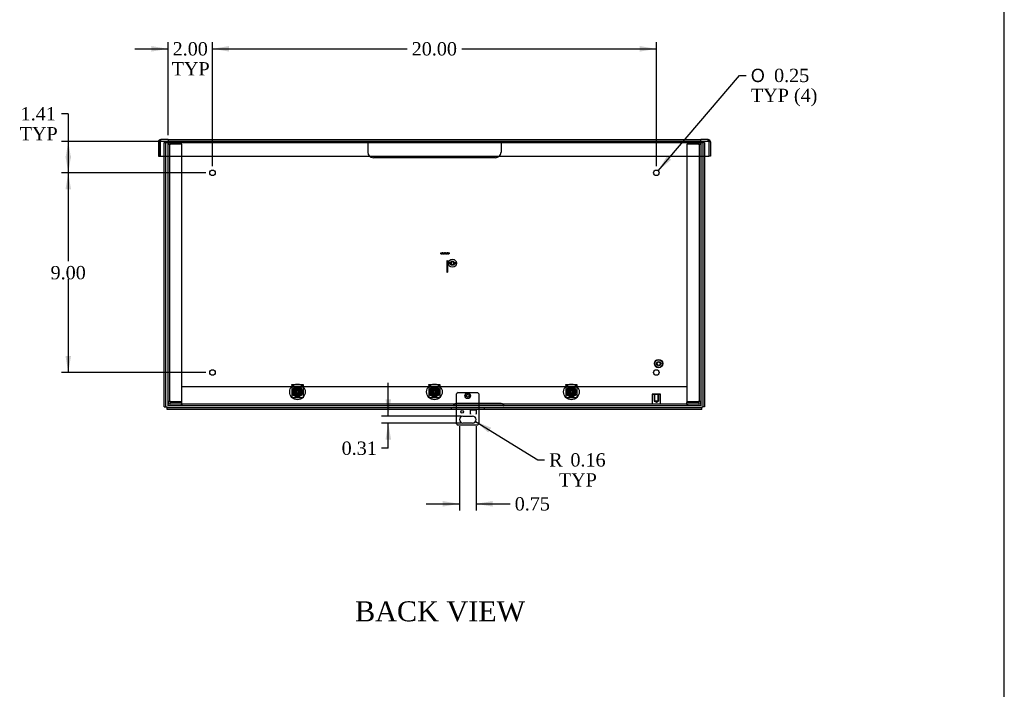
# Model space of a CAD drawing. Header units: inches. Extents: x 1 to 150, y -1 to 99.
# Tile 7 of 8: x 105 to 150, y 29 to 60. Entities that reach past the tile are written whole.
import ezdxf
from ezdxf.enums import TextEntityAlignment as Align
from ezdxf.lldxf.tags import DXFTag

# ---------------------------------------------------------------- set-up
doc = ezdxf.new("R2010")
doc.units = ezdxf.units.IN
doc.header["$MEASUREMENT"] = 0
for name, color, linetype in [('COM55240', 7, 'Continuous'), ('COM70472-30', 7, 'Continuous'), ('COM70473-30', 7, 'Continuous'), ('COM70474-5', 7, 'Continuous'), ('COM70475', 7, 'Continuous'), ('Default', 7, 'Continuous'), ('GRDKITSTARWASHER', 7, 'Continuous'), ('NTS16522', 7, 'Continuous'), ('RNG17670', 7, 'Continuous'), ('RVT19019', 7, 'Continuous'), ('SCS18970', 7, 'Continuous'), ('SCS19475', 7, 'Continuous'), ('STD26152', 7, 'Continuous'), ('WAF250205', 7, 'Continuous')]:
    doc.layers.add(name, color=color, linetype=linetype)
doc.styles.add('SEACAD_Solid_Edge_ANSI1_Symbols', font='txt')
doc.styles.add('SEACAD_Times_New_Roman', font='times.ttf')
tags = doc.linetypes.add('HIDDEN2', pattern=[0.1875, 0.125, -0.0625]).pattern_tags.tags
tags[6:7] = [DXFTag(74, 4), DXFTag(75, 0), DXFTag(340, '0'), DXFTag(46, 0.0), DXFTag(50, 0.0), DXFTag(44, 0.0), DXFTag(45, 0.0)]
tags[4:5] = [DXFTag(74, 4), DXFTag(75, 0), DXFTag(340, '0'), DXFTag(46, 0.0), DXFTag(50, 0.0), DXFTag(44, 0.0), DXFTag(45, 0.0)]
doc.dimstyles.new('HAMMOND_(STH_-_120x80)', dxfattribs={"dimtxt": 0.6, "dimasz": 0.75, "dimexe": 0.3, "dimexo": 0.3, "dimgap": 0.15, "dimtad": 0, "dimtih": 1, "dimtoh": 1, "dimzin": 0, "dimdsep": 46, "dimtxsty": 'SEACAD_Times_New_Roman', "dimblk1": '_SE_FILLED', "dimblk2": '_SE_FILLED', "dimsah": 1, "dimcen": 0.3, "dimadec": 0, "dimazin": 0, "dimtfac": 0.8, "dimtofl": 0, "dimtmove": 1, "dimatfit": 3, "dimfxl": 1, "dimtolj": 1, "dimtzin": 0, "dimarcsym": 0})

# ---------------------------------------------------------------- blocks, each defined once
blk = doc.blocks.new('SE7')
at = {"layer": 'COM55240', "color": 7, "linetype": 'HIDDEN2'}
for p, q in [((124.986, 42.22), (124.986, 42.756)), ((125.048, 42.818), (125.923, 42.818)), ((125.986, 42.756), (125.986, 42.22)), ((124.986, 42.048), (124.986, 42.12)), ((125.611, 42.068), (125.861, 42.068)), ((125.611, 42.048), (125.611, 42.068)), ((125.611, 42.067), (125.861, 42.067)), ((125.611, 42.067), (125.611, 42.048)), ((125.861, 42.068), (125.861, 42.048)), ((125.861, 42.067), (125.861, 42.048)), ((125.986, 42.12), (125.986, 42.048))]:
    blk.add_line(p, q, dxfattribs=at)
at = {"layer": 'COM55240', "color": 7, "linetype": 'Continuous'}
for p, q in [((124.986, 42.12), (124.986, 42.22)), ((125.986, 42.22), (125.986, 42.12)), ((124.986, 41.412), (124.986, 42.048)), ((125.267, 41.756), (125.705, 41.756)), ((125.611, 41.849), (125.611, 42.048)), ((125.611, 42.048), (125.611, 42.043)), ((125.611, 41.862), (125.611, 42.043)), ((125.611, 42.043), (125.861, 42.043)), ((125.611, 41.862), (125.611, 41.849)), ((125.611, 41.849), (125.611, 41.849)), ((125.861, 42.048), (125.861, 41.849)), ((125.861, 42.048), (125.861, 42.043)), ((125.861, 42.043), (125.861, 41.862)), ((125.861, 41.849), (125.861, 41.862)), ((125.861, 41.849), (125.861, 41.849)), ((125.986, 42.048), (125.986, 41.412)), ((125.923, 41.349), (125.048, 41.349)), ((125.705, 41.443), (125.267, 41.443))]:
    blk.add_line(p, q, dxfattribs=at)
at = {"layer": 'COM55240', "color": 7, "linetype": 'HIDDEN2'}
blk.add_circle((125.486, 42.67), 0.0685, dxfattribs=at)
at = {"layer": 'COM55240', "color": 7, "linetype": 'Continuous'}
blk.add_circle((125.236, 41.949), 0.0625, dxfattribs=at)
at = {"layer": 'COM55240', "color": 7, "linetype": 'HIDDEN2'}
for centre, start, end in [((125.1, 42.704), 114.2952, 155.7048), ((125.872, 42.704), 24.2952, 65.7048)]:
    blk.add_arc(centre, 0.125, start, end, dxfattribs=at)
at = {"layer": 'COM55240', "color": 7, "linetype": 'Continuous'}
for centre, radius, start, end in [((125.267, 41.599), 0.156, 90, 270), ((125.705, 41.599), 0.156, 270, 90), ((125.1, 41.463), 0.125, 204.2952, 245.7048), ((125.872, 41.463), 0.125, 294.2952, 335.7048)]:
    blk.add_arc(centre, radius, start, end, dxfattribs=at)
at = {"layer": 'COM70472-30', "color": 7, "linetype": 'HIDDEN2'}
for p, q in [((111.656, 54.148), (111.656, 54.22)), ((111.986, 54.148), (135.986, 54.148)), ((136.315, 54.148), (136.315, 54.22)), ((111.548, 54.112), (111.62, 54.112)), ((136.423, 54.112), (136.351, 54.112)), ((111.814, 53.47), (136.158, 53.47)), ((112.611, 43.095), (135.361, 43.095)), ((135.986, 42.292), (111.986, 42.292)), ((112.581, 42.292), (112.581, 42.22)), ((112.611, 42.364), (112.611, 42.417)), ((112.611, 42.292), (112.611, 42.22)), ((124.861, 42.292), (124.861, 42.22)), ((124.866, 42.22), (124.866, 42.292)), ((126.986, 42.328), (124.986, 42.328)), ((127.106, 42.22), (127.106, 42.292)), ((127.111, 42.22), (127.111, 42.292)), ((135.361, 42.417), (135.361, 42.364)), ((135.361, 42.292), (135.361, 42.22)), ((135.391, 42.292), (135.391, 42.22))]:
    blk.add_line(p, q, dxfattribs=at)
at = {"layer": 'COM70472-30', "color": 7, "linetype": 'Continuous'}
for p, q in [((111.986, 54.22), (111.656, 54.22)), ((111.656, 54.148), (111.986, 54.148)), ((111.986, 54.22), (135.986, 54.22)), ((111.986, 54.22), (111.986, 54.112)), ((135.986, 54.112), (135.986, 54.22)), ((136.315, 54.22), (135.986, 54.22)), ((135.986, 54.148), (136.315, 54.148)), ((111.548, 54.112), (111.548, 53.47)), ((111.62, 54.112), (111.62, 53.47)), ((111.621, 54.112), (111.621, 53.47)), ((111.986, 42.328), (111.986, 54.112)), ((135.986, 54.112), (135.986, 42.328)), ((136.351, 54.112), (136.351, 53.47)), ((136.351, 54.112), (136.351, 53.47)), ((136.423, 54.112), (136.423, 53.47)), ((111.548, 53.47), (111.62, 53.47)), ((111.621, 53.47), (111.814, 53.47)), ((136.158, 53.47), (136.351, 53.47)), ((136.423, 53.47), (136.351, 53.47)), ((111.986, 42.22), (111.986, 42.328)), ((135.986, 42.22), (111.986, 42.22)), ((135.986, 42.328), (135.986, 42.22))]:
    blk.add_line(p, q, dxfattribs=at)
for centre in [(113.986, 52.72), (133.986, 52.72), (113.986, 43.72), (133.986, 43.72)]:
    blk.add_circle(centre, 0.125, dxfattribs=at)
at = {"layer": 'COM70472-30', "color": 7, "linetype": 'HIDDEN2'}
for centre in [(117.814, 42.845), (123.986, 42.845), (130.158, 42.845)]:
    blk.add_circle(centre, 0.115, dxfattribs=at)
at = {"layer": 'COM70472-30', "color": 7, "linetype": 'Continuous'}
for centre, radius, start, end in [((111.656, 54.112), 0.108, 90, 180), ((111.656, 54.112), 0.036, 90, 180), ((136.315, 54.112), 0.108, 0, 90), ((136.315, 54.112), 0.036, 0, 90)]:
    blk.add_arc(centre, radius, start, end, dxfattribs=at)
for points in [[(111.621, 54.112), (111.622, 54.117), (111.623, 54.122), (111.624, 54.127)], [(136.348, 54.127), (136.349, 54.122), (136.35, 54.117), (136.351, 54.112)]]:
    blk.add_open_spline(points, degree=3, dxfattribs=at)
at = {"layer": 'COM70472-30', "color": 7, "linetype": 'HIDDEN2'}
for points, knots in [([(111.624, 54.127), (111.626, 54.136), (111.628, 54.145), (111.633, 54.166), (111.636, 54.178), (111.642, 54.198), (111.645, 54.206), (111.65, 54.217), (111.653, 54.22), (111.656, 54.22)], [0.0885079, 0.0885079, 0.0885079, 0.0885079, 0.25, 0.25, 0.5, 0.5, 0.75, 0.75, 1, 1, 1, 1]), ([(136.315, 54.22), (136.318, 54.22), (136.321, 54.217), (136.327, 54.206), (136.33, 54.198), (136.336, 54.178), (136.339, 54.166), (136.344, 54.145), (136.346, 54.136), (136.348, 54.127)], [0, 0, 0, 0, 0.25, 0.25, 0.5, 0.5, 0.75, 0.75, 0.9146633, 0.9146633, 0.9146633, 0.9146633]), ([(124.866, 42.22), (124.868, 42.22), (124.87, 42.222), (124.876, 42.229), (124.879, 42.235), (124.887, 42.247), (124.891, 42.254), (124.9, 42.268), (124.905, 42.276), (124.916, 42.289), (124.922, 42.296), (124.934, 42.307), (124.94, 42.312), (124.953, 42.32), (124.959, 42.323), (124.972, 42.327), (124.979, 42.328), (124.986, 42.328)], [0, 0, 0, 0, 0.125, 0.125, 0.25, 0.25, 0.375, 0.375, 0.5, 0.5, 0.625, 0.625, 0.75, 0.75, 0.875, 0.875, 1, 1, 1, 1]), ([(124.866, 42.292), (124.866, 42.292), (124.867, 42.292), (124.869, 42.293), (124.872, 42.293), (124.874, 42.295), (124.877, 42.296), (124.88, 42.297), (124.883, 42.299), (124.886, 42.301), (124.89, 42.303), (124.894, 42.305), (124.898, 42.307), (124.902, 42.309), (124.906, 42.311), (124.915, 42.315), (124.928, 42.32), (124.944, 42.324), (124.959, 42.326), (124.973, 42.328), (124.981, 42.328), (124.986, 42.328)], [0, 0, 0, 0, 0.027466, 0.055461, 0.084035, 0.11323, 0.14308, 0.173615, 0.204858, 0.236824, 0.269518, 0.302936, 0.337071, 0.37191, 0.407439, 0.443638, 0.575107, 0.712953, 0.807502, 0.903408, 1, 1, 1, 1]), ([(126.986, 42.328), (126.993, 42.328), (126.999, 42.327), (127.013, 42.323), (127.019, 42.32), (127.032, 42.312), (127.038, 42.307), (127.05, 42.296), (127.056, 42.289), (127.067, 42.276), (127.072, 42.268), (127.081, 42.254), (127.085, 42.247), (127.093, 42.235), (127.096, 42.229), (127.102, 42.222), (127.104, 42.22), (127.106, 42.22)], [0, 0, 0, 0, 0.125, 0.125, 0.25, 0.25, 0.375, 0.375, 0.5, 0.5, 0.625, 0.625, 0.75, 0.75, 0.875, 0.875, 1, 1, 1, 1]), ([(126.986, 42.328), (126.989, 42.328), (126.995, 42.328), (127.004, 42.327), (127.013, 42.326), (127.021, 42.325), (127.03, 42.323), (127.038, 42.321), (127.046, 42.319), (127.054, 42.316), (127.064, 42.312), (127.076, 42.306), (127.087, 42.3), (127.095, 42.296), (127.099, 42.294), (127.103, 42.292), (127.105, 42.292), (127.106, 42.292)], [0, 0, 0, 0, 0.064467, 0.128729, 0.192586, 0.25584, 0.318296, 0.379772, 0.440105, 0.499142, 0.556739, 0.680356, 0.795221, 0.84942, 0.9015, 0.95162, 1, 1, 1, 1])]:
    blk.add_open_spline(points, degree=3, knots=knots, dxfattribs=at)
at = {"layer": 'COM70473-30', "color": 7, "linetype": 'Continuous'}
for p, q in [((111.814, 54.088), (111.886, 54.088)), ((111.814, 42.173), (111.814, 54.088)), ((111.886, 54.088), (111.922, 54.088)), ((111.886, 42.173), (111.886, 54.088)), ((111.922, 54.088), (111.986, 54.088)), ((135.986, 54.088), (136.05, 54.088)), ((136.05, 54.088), (136.086, 54.088)), ((136.086, 54.088), (136.086, 42.173)), ((136.158, 54.088), (136.086, 54.088)), ((136.158, 54.088), (136.158, 42.173)), ((111.814, 42.173), (111.886, 42.173)), ((111.886, 42.173), (111.922, 42.173)), ((111.922, 42.173), (111.939, 42.173)), ((111.939, 42.173), (111.939, 42.156)), ((111.939, 42.156), (111.939, 42.12)), ((136.033, 42.173), (136.05, 42.173)), ((136.033, 42.156), (136.033, 42.173)), ((136.033, 42.12), (136.033, 42.156)), ((136.05, 42.173), (136.086, 42.173)), ((136.158, 42.173), (136.086, 42.173)), ((111.939, 42.048), (111.939, 42.12)), ((136.033, 42.12), (111.939, 42.12)), ((136.033, 42.048), (111.939, 42.048)), ((136.033, 42.048), (136.033, 42.12))]:
    blk.add_line(p, q, dxfattribs=at)
at = {"layer": 'COM70473-30', "color": 7, "linetype": 'HIDDEN2'}
for p, q in [((111.986, 54.088), (135.986, 54.088)), ((124.736, 42.12), (124.736, 42.048)), ((126.236, 42.048), (126.236, 42.12))]:
    blk.add_line(p, q, dxfattribs=at)
for centre, radius in [((117.814, 42.845), 0.351), ((117.814, 42.845), 0.224), ((123.986, 42.845), 0.351), ((123.986, 42.845), 0.224), ((130.158, 42.845), 0.351), ((130.158, 42.845), 0.224), ((117.814, 42.845), 0.129), ((123.986, 42.845), 0.129), ((130.158, 42.845), 0.129)]:
    blk.add_circle(centre, radius, dxfattribs=at)
at = {"layer": 'COM70474-5', "color": 7, "linetype": 'HIDDEN2'}
for p, q in [((112.094, 54.128), (112.611, 54.128)), ((112.611, 54.128), (112.611, 54.056)), ((135.361, 54.128), (135.361, 54.056)), ((135.361, 54.128), (135.878, 54.128)), ((111.986, 54.003), (112.094, 54.003)), ((112.058, 54.02), (112.058, 54.003)), ((112.058, 42.417), (112.058, 54.003)), ((112.094, 54.056), (112.611, 54.056)), ((112.611, 54.003), (112.094, 54.003)), ((112.611, 42.417), (112.611, 54.003)), ((135.361, 54.056), (135.878, 54.056)), ((135.878, 54.003), (135.361, 54.003)), ((135.361, 54.003), (135.361, 42.417)), ((135.878, 54.003), (135.986, 54.003)), ((135.914, 54.003), (135.914, 54.02)), ((135.914, 54.003), (135.914, 42.417)), ((112.094, 42.417), (111.986, 42.417)), ((112.058, 42.417), (112.058, 42.4)), ((112.094, 42.417), (112.611, 42.417)), ((112.611, 42.364), (112.094, 42.364)), ((112.611, 42.292), (112.611, 42.364)), ((135.361, 42.417), (135.878, 42.417)), ((135.878, 42.364), (135.361, 42.364)), ((135.361, 42.292), (135.361, 42.364)), ((135.986, 42.417), (135.878, 42.417)), ((135.914, 42.4), (135.914, 42.417))]:
    blk.add_line(p, q, dxfattribs=at)
for centre, radius, start, end in [((112.094, 54.02), 0.108, 90, 180), ((135.878, 54.02), 0.108, 0, 90), ((112.094, 54.02), 0.036, 90, 180), ((135.878, 54.02), 0.036, 0, 90), ((112.094, 42.4), 0.108, 180, 270), ((112.094, 42.4), 0.036, 180, 270), ((135.878, 42.4), 0.108, 270, 0), ((135.878, 42.4), 0.036, 270, 0)]:
    blk.add_arc(centre, radius, start, end, dxfattribs=at)
at = {"layer": 'COM70475', "color": 7, "linetype": 'HIDDEN2'}
for p, q in [((120.986, 54.076), (120.986, 54.148)), ((122.361, 54.148), (122.361, 54.076)), ((122.611, 54.076), (122.611, 54.148)), ((125.361, 54.148), (125.361, 54.076)), ((125.611, 54.076), (125.611, 54.148)), ((126.986, 54.148), (126.986, 54.076)), ((120.986, 54.076), (120.986, 54.04)), ((121.236, 54.076), (120.986, 54.076)), ((120.986, 54.04), (120.986, 53.648)), ((126.736, 54.076), (121.236, 54.076)), ((126.986, 54.076), (126.736, 54.076)), ((126.986, 54.076), (126.986, 54.04)), ((126.986, 54.04), (126.986, 53.648)), ((126.736, 53.398), (121.236, 53.398))]:
    blk.add_line(p, q, dxfattribs=at)
for centre, start, end in [((121.236, 53.648), 180, 270), ((126.736, 53.648), 270, 0)]:
    blk.add_arc(centre, 0.25, start, end, dxfattribs=at)
at = {"layer": 'GRDKITSTARWASHER', "color": 7, "linetype": 'HIDDEN2'}
for p, q in [((124.27, 49.068), (124.27, 49.118)), ((124.281, 49.118), (124.27, 49.118)), ((124.281, 49.068), (124.27, 49.068)), ((124.281, 49.118), (124.281, 49.068)), ((124.281, 49.118), (124.332, 49.118)), ((124.281, 49.068), (124.332, 49.068)), ((124.332, 49.068), (124.332, 49.118)), ((124.361, 49.118), (124.332, 49.118)), ((124.361, 49.068), (124.332, 49.068)), ((124.336, 49.118), (124.336, 49.068)), ((124.341, 49.118), (124.341, 49.068)), ((124.361, 49.118), (124.361, 49.068)), ((124.361, 49.118), (124.392, 49.118)), ((124.361, 49.118), (124.361, 49.068)), ((124.361, 49.068), (124.392, 49.068)), ((124.378, 49.118), (124.378, 49.068)), ((124.392, 49.118), (124.392, 49.068)), ((124.392, 49.118), (124.443, 49.118)), ((124.392, 49.068), (124.443, 49.068)), ((124.443, 49.068), (124.443, 49.118)), ((124.478, 49.118), (124.443, 49.118)), ((124.478, 49.068), (124.443, 49.068)), ((124.452, 49.118), (124.452, 49.068)), ((124.469, 49.118), (124.469, 49.068)), ((124.478, 49.118), (124.529, 49.118)), ((124.478, 49.118), (124.478, 49.068)), ((124.478, 49.068), (124.529, 49.068)), ((124.529, 49.118), (124.529, 49.068)), ((124.529, 49.118), (124.561, 49.118)), ((124.529, 49.068), (124.561, 49.068)), ((124.543, 49.118), (124.543, 49.068)), ((124.561, 49.068), (124.561, 49.118)), ((124.589, 49.118), (124.561, 49.118)), ((124.561, 49.068), (124.561, 49.118)), ((124.589, 49.068), (124.561, 49.068)), ((124.58, 49.118), (124.58, 49.068)), ((124.586, 49.118), (124.586, 49.068)), ((124.589, 49.118), (124.64, 49.118)), ((124.589, 49.118), (124.589, 49.068)), ((124.589, 49.068), (124.64, 49.068)), ((124.651, 49.118), (124.64, 49.118)), ((124.64, 49.068), (124.64, 49.118)), ((124.651, 49.068), (124.64, 49.068)), ((124.651, 49.118), (124.651, 49.068))]:
    blk.add_line(p, q, dxfattribs=at)
at = {"layer": 'NTS16522', "color": 7, "linetype": 'HIDDEN2'}
for p, q in [((117.564, 43.142), (117.564, 43.174)), ((117.564, 43.174), (118.064, 43.174)), ((118.064, 43.157), (117.564, 43.157)), ((117.564, 43.142), (117.564, 42.606)), ((118.064, 43.064), (117.564, 43.064)), ((118.064, 43.174), (118.064, 43.142)), ((118.064, 43.142), (118.064, 42.606)), ((123.736, 43.142), (123.736, 43.174)), ((123.736, 43.174), (124.236, 43.174)), ((124.236, 43.157), (123.736, 43.157)), ((123.736, 43.142), (123.736, 42.606)), ((124.236, 43.064), (123.736, 43.064)), ((124.236, 43.174), (124.236, 43.142)), ((124.236, 43.142), (124.236, 42.606)), ((129.908, 43.142), (129.908, 43.174)), ((129.908, 43.174), (130.408, 43.174)), ((130.408, 43.157), (129.908, 43.157)), ((129.908, 43.142), (129.908, 42.606)), ((130.408, 43.064), (129.908, 43.064)), ((130.408, 43.174), (130.408, 43.142)), ((130.408, 43.142), (130.408, 42.606)), ((117.564, 42.574), (117.564, 42.606)), ((117.564, 42.592), (118.064, 42.592)), ((117.627, 42.952), (117.627, 42.795)), ((117.664, 43.021), (117.638, 42.995)), ((117.659, 43), (117.638, 42.995)), ((117.638, 42.995), (117.656, 42.978)), ((117.638, 42.695), (117.638, 42.995)), ((117.656, 42.713), (117.638, 42.695)), ((117.638, 42.695), (117.664, 42.669)), ((117.659, 42.69), (117.638, 42.695)), ((117.656, 42.978), (117.681, 43.003)), ((117.656, 42.978), (117.656, 42.713)), ((117.681, 42.687), (117.656, 42.713)), ((117.664, 43.021), (117.659, 43)), ((117.659, 43), (117.659, 42.69)), ((117.969, 43), (117.659, 43)), ((117.659, 42.69), (117.969, 42.69)), ((117.659, 42.69), (117.664, 42.669)), ((117.681, 43.003), (117.664, 43.021)), ((117.664, 43.021), (117.964, 43.021)), ((117.664, 42.669), (117.681, 42.687)), ((117.964, 42.669), (117.664, 42.669)), ((117.665, 42.697), (117.665, 42.994)), ((117.665, 42.994), (117.962, 42.994)), ((117.671, 42.988), (117.665, 42.994)), ((117.671, 42.702), (117.665, 42.697)), ((117.962, 42.697), (117.665, 42.697)), ((117.669, 42.985), (117.669, 42.882)), ((117.669, 42.809), (117.669, 42.705)), ((117.671, 42.988), (117.672, 42.988)), ((117.671, 42.795), (117.671, 42.952)), ((117.672, 42.702), (117.671, 42.702)), ((117.678, 42.981), (117.95, 42.981)), ((117.678, 42.802), (117.678, 42.888)), ((117.95, 42.709), (117.678, 42.709)), ((117.947, 43.003), (117.681, 43.003)), ((117.681, 42.687), (117.947, 42.687)), ((117.964, 43.021), (117.947, 43.003)), ((117.947, 43.003), (117.972, 42.978)), ((117.972, 42.713), (117.947, 42.687)), ((117.947, 42.687), (117.964, 42.669)), ((117.95, 42.888), (117.95, 42.802)), ((117.956, 42.988), (117.957, 42.988)), ((117.957, 42.702), (117.956, 42.702)), ((117.957, 42.988), (117.962, 42.994)), ((117.957, 42.952), (117.957, 42.795)), ((117.957, 42.702), (117.962, 42.697)), ((117.959, 42.882), (117.959, 42.985)), ((117.959, 42.705), (117.959, 42.809)), ((117.962, 42.994), (117.962, 42.697)), ((117.964, 43.021), (117.969, 43)), ((117.99, 42.995), (117.964, 43.021)), ((117.99, 42.695), (117.964, 42.669)), ((117.969, 42.69), (117.964, 42.669)), ((117.969, 42.69), (117.969, 43)), ((117.99, 42.995), (117.969, 43)), ((117.99, 42.695), (117.969, 42.69)), ((117.972, 42.978), (117.99, 42.995)), ((117.972, 42.713), (117.972, 42.978)), ((117.99, 42.695), (117.972, 42.713)), ((117.99, 42.995), (117.99, 42.695)), ((118.001, 42.795), (118.001, 42.952)), ((118.064, 42.606), (118.064, 42.574)), ((123.736, 42.574), (123.736, 42.606)), ((123.736, 42.592), (124.236, 42.592)), ((123.799, 42.952), (123.799, 42.795)), ((123.836, 43.021), (123.81, 42.995)), ((123.831, 43), (123.81, 42.995)), ((123.81, 42.995), (123.828, 42.978)), ((123.81, 42.695), (123.81, 42.995)), ((123.828, 42.713), (123.81, 42.695)), ((123.81, 42.695), (123.836, 42.669)), ((123.831, 42.69), (123.81, 42.695)), ((123.828, 42.978), (123.853, 43.003)), ((123.828, 42.978), (123.828, 42.713)), ((123.853, 42.687), (123.828, 42.713)), ((123.836, 43.021), (123.831, 43)), ((123.831, 43), (123.831, 42.69)), ((124.141, 43), (123.831, 43)), ((123.831, 42.69), (124.141, 42.69)), ((123.831, 42.69), (123.836, 42.669)), ((123.853, 43.003), (123.836, 43.021)), ((123.836, 43.021), (124.136, 43.021)), ((123.836, 42.669), (123.853, 42.687)), ((124.136, 42.669), (123.836, 42.669)), ((123.837, 42.697), (123.837, 42.994)), ((123.837, 42.994), (124.134, 42.994)), ((123.843, 42.988), (123.837, 42.994)), ((123.843, 42.702), (123.837, 42.697)), ((124.134, 42.697), (123.837, 42.697)), ((123.841, 42.985), (123.841, 42.882)), ((123.841, 42.809), (123.841, 42.705)), ((123.843, 42.988), (123.844, 42.988)), ((123.843, 42.795), (123.843, 42.952)), ((123.844, 42.702), (123.843, 42.702)), ((123.85, 42.981), (124.122, 42.981)), ((123.85, 42.802), (123.85, 42.888)), ((124.122, 42.709), (123.85, 42.709)), ((124.119, 43.003), (123.853, 43.003)), ((123.853, 42.687), (124.119, 42.687)), ((124.136, 43.021), (124.119, 43.003)), ((124.119, 43.003), (124.144, 42.978)), ((124.144, 42.713), (124.119, 42.687)), ((124.119, 42.687), (124.136, 42.669)), ((124.122, 42.888), (124.122, 42.802)), ((124.128, 42.988), (124.129, 42.988)), ((124.129, 42.702), (124.128, 42.702)), ((124.129, 42.988), (124.134, 42.994)), ((124.129, 42.952), (124.129, 42.795)), ((124.129, 42.702), (124.134, 42.697)), ((124.131, 42.882), (124.131, 42.985)), ((124.131, 42.705), (124.131, 42.809)), ((124.134, 42.994), (124.134, 42.697)), ((124.136, 43.021), (124.141, 43)), ((124.162, 42.995), (124.136, 43.021)), ((124.162, 42.695), (124.136, 42.669)), ((124.141, 42.69), (124.136, 42.669)), ((124.141, 42.69), (124.141, 43)), ((124.162, 42.995), (124.141, 43)), ((124.162, 42.695), (124.141, 42.69)), ((124.144, 42.978), (124.162, 42.995)), ((124.144, 42.713), (124.144, 42.978)), ((124.162, 42.695), (124.144, 42.713)), ((124.162, 42.995), (124.162, 42.695)), ((124.173, 42.795), (124.173, 42.952)), ((124.236, 42.606), (124.236, 42.574)), ((129.908, 42.574), (129.908, 42.606)), ((129.908, 42.592), (130.408, 42.592)), ((129.971, 42.952), (129.971, 42.795)), ((130.008, 43.021), (129.982, 42.995)), ((130.003, 43), (129.982, 42.995)), ((129.982, 42.995), (130, 42.978)), ((129.982, 42.695), (129.982, 42.995)), ((130, 42.713), (129.982, 42.695)), ((129.982, 42.695), (130.008, 42.669)), ((130.003, 42.69), (129.982, 42.695)), ((130, 42.978), (130.025, 43.003)), ((130, 42.978), (130, 42.713)), ((130.025, 42.687), (130, 42.713)), ((130.008, 43.021), (130.003, 43)), ((130.003, 43), (130.003, 42.69)), ((130.313, 43), (130.003, 43)), ((130.003, 42.69), (130.313, 42.69)), ((130.003, 42.69), (130.008, 42.669)), ((130.025, 43.003), (130.008, 43.021)), ((130.008, 43.021), (130.308, 43.021)), ((130.008, 42.669), (130.025, 42.687)), ((130.308, 42.669), (130.008, 42.669)), ((130.009, 42.697), (130.009, 42.994)), ((130.009, 42.994), (130.306, 42.994)), ((130.015, 42.988), (130.009, 42.994)), ((130.015, 42.702), (130.009, 42.697)), ((130.306, 42.697), (130.009, 42.697)), ((130.013, 42.985), (130.013, 42.882)), ((130.013, 42.809), (130.013, 42.705)), ((130.015, 42.988), (130.016, 42.988)), ((130.015, 42.795), (130.015, 42.952)), ((130.016, 42.702), (130.015, 42.702)), ((130.022, 42.981), (130.294, 42.981)), ((130.022, 42.802), (130.022, 42.888)), ((130.294, 42.709), (130.022, 42.709)), ((130.291, 43.003), (130.025, 43.003)), ((130.025, 42.687), (130.291, 42.687)), ((130.308, 43.021), (130.291, 43.003)), ((130.291, 43.003), (130.316, 42.978)), ((130.316, 42.713), (130.291, 42.687)), ((130.291, 42.687), (130.308, 42.669)), ((130.294, 42.888), (130.294, 42.802)), ((130.3, 42.988), (130.301, 42.988)), ((130.301, 42.702), (130.3, 42.702)), ((130.301, 42.988), (130.306, 42.994)), ((130.301, 42.952), (130.301, 42.795)), ((130.301, 42.702), (130.306, 42.697)), ((130.303, 42.882), (130.303, 42.985)), ((130.303, 42.705), (130.303, 42.809)), ((130.306, 42.994), (130.306, 42.697)), ((130.308, 43.021), (130.313, 43)), ((130.334, 42.995), (130.308, 43.021)), ((130.334, 42.695), (130.308, 42.669)), ((130.313, 42.69), (130.308, 42.669)), ((130.313, 42.69), (130.313, 43)), ((130.334, 42.995), (130.313, 43)), ((130.334, 42.695), (130.313, 42.69)), ((130.316, 42.978), (130.334, 42.995)), ((130.316, 42.713), (130.316, 42.978)), ((130.334, 42.695), (130.316, 42.713)), ((130.334, 42.995), (130.334, 42.695)), ((130.345, 42.795), (130.345, 42.952)), ((130.408, 42.606), (130.408, 42.574)), ((118.064, 42.574), (117.564, 42.574)), ((124.236, 42.574), (123.736, 42.574)), ((130.408, 42.574), (129.908, 42.574))]:
    blk.add_line(p, q, dxfattribs=at)
for centre, radius in [((117.814, 42.845), 0.107), ((117.814, 42.845), 0.095), ((117.814, 42.845), 0.0881), ((117.814, 42.845), 0.0781), ((123.986, 42.845), 0.107), ((123.986, 42.845), 0.095), ((123.986, 42.845), 0.0881), ((123.986, 42.845), 0.0781), ((130.158, 42.845), 0.107), ((130.158, 42.845), 0.095), ((130.158, 42.845), 0.0881), ((130.158, 42.845), 0.0781)]:
    blk.add_circle(centre, radius, dxfattribs=at)
for centre, radius, start, end in [((117.814, 42.865), 0.206, 24.9684, 155.0316), ((123.986, 42.865), 0.206, 24.9684, 155.0316), ((130.158, 42.865), 0.206, 24.9684, 155.0316), ((117.649, 42.795), 0.022, 180, 0), ((117.764, 42.934), 0.108, 151.3731, 208.6269), ((117.764, 42.757), 0.108, 151.3731, 208.6269), ((117.764, 42.934), 0.108, 149.4825, 151.3731), ((117.764, 42.934), 0.108, 208.6269, 210.5175), ((117.764, 42.757), 0.108, 149.4825, 151.3731), ((117.764, 42.757), 0.108, 208.6269, 210.5175), ((117.814, 42.798), 0.21, 47.0864, 132.9136), ((117.614, 42.934), 0.0796, 315.5614, 42.9885), ((117.614, 42.756), 0.0796, 317.0115, 44.4386), ((118.014, 42.934), 0.0796, 137.0115, 224.4386), ((118.014, 42.756), 0.0796, 135.5614, 222.9885), ((117.864, 42.934), 0.108, 28.6269, 30.5175), ((117.864, 42.934), 0.108, 329.4825, 331.3731), ((117.864, 42.757), 0.108, 28.6269, 30.5175), ((117.979, 42.795), 0.022, 180, 0), ((117.864, 42.757), 0.108, 329.4825, 331.3731), ((117.864, 42.934), 0.108, 331.3731, 28.6269), ((117.864, 42.757), 0.108, 331.3731, 28.6269), ((123.821, 42.795), 0.022, 180, 0), ((123.936, 42.934), 0.108, 151.3731, 208.6269), ((123.936, 42.757), 0.108, 151.3731, 208.6269), ((123.936, 42.934), 0.108, 149.4825, 151.3731), ((123.936, 42.934), 0.108, 208.6269, 210.5175), ((123.936, 42.757), 0.108, 149.4825, 151.3731), ((123.936, 42.757), 0.108, 208.6269, 210.5175), ((123.986, 42.798), 0.21, 47.0864, 132.9136), ((123.786, 42.934), 0.0796, 315.5614, 42.9885), ((123.786, 42.756), 0.0796, 317.0115, 44.4386), ((124.186, 42.934), 0.0796, 137.0115, 224.4386), ((124.186, 42.756), 0.0796, 135.5614, 222.9885), ((124.036, 42.934), 0.108, 28.6269, 30.5175), ((124.036, 42.934), 0.108, 329.4825, 331.3731), ((124.036, 42.757), 0.108, 28.6269, 30.5175), ((124.151, 42.795), 0.022, 180, 0), ((124.036, 42.757), 0.108, 329.4825, 331.3731), ((124.036, 42.934), 0.108, 331.3731, 28.6269), ((124.036, 42.757), 0.108, 331.3731, 28.6269), ((129.993, 42.795), 0.022, 180, 0), ((130.108, 42.934), 0.108, 151.3731, 208.6269), ((130.108, 42.757), 0.108, 151.3731, 208.6269), ((130.108, 42.934), 0.108, 149.4825, 151.3731), ((130.108, 42.934), 0.108, 208.6269, 210.5175), ((130.108, 42.757), 0.108, 149.4825, 151.3731), ((130.108, 42.757), 0.108, 208.6269, 210.5175), ((130.158, 42.798), 0.21, 47.0864, 132.9136), ((129.958, 42.934), 0.0796, 315.5614, 42.9885), ((129.958, 42.756), 0.0796, 317.0115, 44.4386), ((130.358, 42.934), 0.0796, 137.0115, 224.4386), ((130.358, 42.756), 0.0796, 135.5614, 222.9885), ((130.208, 42.934), 0.108, 28.6269, 30.5175), ((130.208, 42.934), 0.108, 329.4825, 331.3731), ((130.208, 42.757), 0.108, 28.6269, 30.5175), ((130.323, 42.795), 0.022, 180, 0), ((130.208, 42.757), 0.108, 329.4825, 331.3731), ((130.208, 42.934), 0.108, 331.3731, 28.6269), ((130.208, 42.757), 0.108, 331.3731, 28.6269)]:
    blk.add_arc(centre, radius, start, end, dxfattribs=at)
at = {"layer": 'RNG17670', "color": 7, "linetype": 'HIDDEN2'}
for p, q in [((117.716, 42.985), (117.716, 42.923)), ((117.716, 42.706), (117.716, 42.768)), ((123.888, 42.985), (123.888, 42.923)), ((123.888, 42.706), (123.888, 42.768)), ((130.06, 42.985), (130.06, 42.923)), ((130.06, 42.706), (130.06, 42.768))]:
    blk.add_line(p, q, dxfattribs=at)
for centre, radius, start, end in [((117.814, 42.845), 0.171, 234.8958, 125.1042), ((117.814, 42.845), 0.125, 218.3358, 141.6642), ((123.986, 42.845), 0.17, 234.8958, 125.1042), ((123.986, 42.845), 0.125, 218.3358, 141.6642), ((130.158, 42.845), 0.171, 234.8958, 125.1042), ((130.158, 42.845), 0.125, 218.3358, 141.6642)]:
    blk.add_arc(centre, radius, start, end, dxfattribs=at)
at = {"layer": 'RVT19019', "color": 7, "linetype": 'HIDDEN2'}
for radius in [0.125, 0.0625]:
    blk.add_circle((125.486, 42.67), radius, dxfattribs=at)
at = {"layer": 'SCS18970', "color": 7, "linetype": 'HIDDEN2'}
for p, q in [((124.617, 48.675), (124.768, 48.675)), ((124.768, 48.615), (124.617, 48.615)), ((124.768, 48.739), (124.828, 48.739)), ((124.768, 48.675), (124.768, 48.739)), ((124.768, 48.552), (124.768, 48.615)), ((124.828, 48.552), (124.768, 48.552)), ((124.828, 48.739), (124.828, 48.675)), ((124.828, 48.675), (124.979, 48.675)), ((124.828, 48.615), (124.828, 48.552)), ((124.979, 48.615), (124.828, 48.615))]:
    blk.add_line(p, q, dxfattribs=at)
for radius in [0.183, 0.095, 0.0759]:
    blk.add_circle((124.798, 48.645), radius, dxfattribs=at)
for start, end in [(170.5813, 189.4187), (350.5813, 9.4187)]:
    blk.add_arc((124.798, 48.645), 0.183, start, end, dxfattribs=at)
at = {"layer": 'SCS19475', "color": 7, "linetype": 'HIDDEN2'}
for p, q in [((117.656, 42.873), (117.799, 42.873)), ((117.799, 42.818), (117.656, 42.818)), ((117.799, 42.873), (117.799, 42.933)), ((117.799, 42.933), (117.829, 42.933)), ((117.799, 42.758), (117.799, 42.818)), ((117.829, 42.758), (117.799, 42.758)), ((117.829, 42.933), (117.829, 42.873)), ((117.829, 42.873), (117.972, 42.873)), ((117.972, 42.818), (117.829, 42.818)), ((117.829, 42.818), (117.829, 42.758)), ((123.828, 42.873), (123.971, 42.873)), ((123.971, 42.818), (123.828, 42.818)), ((123.971, 42.873), (123.971, 42.933)), ((123.971, 42.933), (124.001, 42.933)), ((123.971, 42.758), (123.971, 42.818)), ((124.001, 42.758), (123.971, 42.758)), ((124.001, 42.933), (124.001, 42.873)), ((124.001, 42.873), (124.144, 42.873)), ((124.144, 42.818), (124.001, 42.818)), ((124.001, 42.818), (124.001, 42.758)), ((130, 42.873), (130.143, 42.873)), ((130.143, 42.818), (130, 42.818)), ((130.143, 42.873), (130.143, 42.933)), ((130.143, 42.933), (130.173, 42.933)), ((130.143, 42.758), (130.143, 42.818)), ((130.173, 42.758), (130.143, 42.758)), ((130.173, 42.933), (130.173, 42.873)), ((130.173, 42.873), (130.316, 42.873)), ((130.316, 42.818), (130.173, 42.818)), ((130.173, 42.818), (130.173, 42.758))]:
    blk.add_line(p, q, dxfattribs=at)
for centre, radius in [((117.814, 42.845), 0.178), ((117.814, 42.845), 0.179), ((117.814, 42.845), 0.095), ((117.814, 42.845), 0.0759), ((117.814, 42.845), 0.074), ((117.814, 42.845), 0.0655), ((123.986, 42.845), 0.178), ((123.986, 42.845), 0.179), ((123.986, 42.845), 0.095), ((123.986, 42.845), 0.0759), ((123.986, 42.845), 0.074), ((123.986, 42.845), 0.0655), ((130.158, 42.845), 0.178), ((130.158, 42.845), 0.179), ((130.158, 42.845), 0.095), ((130.158, 42.845), 0.0759), ((130.158, 42.845), 0.074), ((130.158, 42.845), 0.0655)]:
    blk.add_circle(centre, radius, dxfattribs=at)
for centre, radius, start, end in [((117.814, 42.845), 0.161, 170.136, 189.864), ((117.814, 42.845), 0.0631, 103.7481, 154.1702), ((117.814, 42.845), 0.0631, 205.8298, 256.2519), ((117.814, 42.845), 0.0631, 25.8298, 76.2519), ((117.814, 42.845), 0.0631, 283.7481, 334.1702), ((117.814, 42.845), 0.161, 350.136, 9.864), ((123.986, 42.845), 0.161, 170.136, 189.864), ((123.986, 42.845), 0.0631, 103.7481, 154.1702), ((123.986, 42.845), 0.0631, 205.8298, 256.2519), ((123.986, 42.845), 0.0631, 25.8298, 76.2519), ((123.986, 42.845), 0.0631, 283.7481, 334.1702), ((123.986, 42.845), 0.161, 350.136, 9.864), ((130.158, 42.845), 0.161, 170.136, 189.864), ((130.158, 42.845), 0.0631, 103.7481, 154.1702), ((130.158, 42.845), 0.0631, 205.8298, 256.2519), ((130.158, 42.845), 0.0631, 25.8298, 76.2519), ((130.158, 42.845), 0.0631, 283.7481, 334.1702), ((130.158, 42.845), 0.161, 350.136, 9.864)]:
    blk.add_arc(centre, radius, start, end, dxfattribs=at)
at = {"layer": 'STD26152', "color": 7, "linetype": 'HIDDEN2'}
for p, q in [((133.818, 42.752), (133.798, 42.732)), ((134.173, 42.732), (133.798, 42.732)), ((133.798, 42.732), (133.798, 42.312)), ((133.818, 42.752), (134.153, 42.752)), ((133.891, 42.752), (133.891, 42.432)), ((133.908, 42.752), (133.908, 42.432)), ((134.064, 42.432), (134.064, 42.752)), ((134.081, 42.752), (134.081, 42.432)), ((134.173, 42.732), (134.153, 42.752)), ((134.173, 42.312), (134.173, 42.732)), ((133.798, 42.312), (134.173, 42.312)), ((133.798, 42.312), (133.818, 42.292)), ((133.891, 42.432), (133.908, 42.432)), ((134.064, 42.432), (133.908, 42.432)), ((133.908, 42.432), (133.986, 42.385)), ((133.986, 42.385), (134.064, 42.432)), ((134.081, 42.432), (134.064, 42.432)), ((134.153, 42.292), (134.173, 42.312))]:
    blk.add_line(p, q, dxfattribs=at)
for radius in [0.188, 0.168, 0.095, 0.0781]:
    blk.add_circle((134.086, 44.12), radius, dxfattribs=at)
at = {"layer": 'WAF250205', "color": 7, "linetype": 'HIDDEN2'}
for p, q in [((124.538, 48.746), (124.538, 48.246)), ((124.572, 48.746), (124.538, 48.746)), ((124.572, 48.603), (124.538, 48.603)), ((124.538, 48.388), (124.572, 48.388)), ((124.572, 48.746), (124.572, 48.246)), ((124.538, 48.246), (124.572, 48.246))]:
    blk.add_line(p, q, dxfattribs=at)
blk = doc.blocks.new('DMBLK5608')
at = {"layer": 'Default', "linetype": 'Continuous'}
for points in [[(111.236, 58.432), (111.236, 58.182), (111.986, 58.307)], [(114.736, 58.432), (113.986, 58.307), (114.736, 58.182)]]:
    blk.add_hatch(color=7, dxfattribs=at).paths.add_polyline_path(points)
at = {"layer": 'Default', "color": 7, "linetype": 'Continuous'}
for p, q in [((111.986, 54.412), (111.986, 58.607)), ((113.986, 53.02), (113.986, 58.607)), ((110.486, 58.307), (111.986, 58.307)), ((113.986, 58.307), (115.486, 58.307))]:
    blk.add_line(p, q, dxfattribs=at)
at = {"layer": 'Default', "color": 7, "linetype": 'Continuous', "style": 'SEACAD_Times_New_Roman'}
for s, p in [('2.00', (112.19, 58.607)), ('TYP', (112.147, 57.707))]:
    blk.add_text(s, height=0.6, dxfattribs=at).set_placement(p, align=Align.TOP_LEFT)
blk = doc.blocks.new('_SE_FILLED')
at = {"color": 0}
blk.add_line((0, 0), (-1, 0), dxfattribs=at)
blk.add_solid([(0, 0), (-1, -0.1665), (-1, 0.1665), (0, 0)], dxfattribs=at)
blk = doc.blocks.new('DMBLK5609')
at = {"layer": 'Default', "linetype": 'Continuous'}
for points in [[(107.361, 51.97), (107.611, 51.97), (107.486, 52.72)], [(107.361, 44.47), (107.486, 43.72), (107.611, 44.47)]]:
    blk.add_hatch(color=7, dxfattribs=at).paths.add_polyline_path(points)
at = {"layer": 'Default', "color": 7, "linetype": 'Continuous'}
for p, q in [((113.686, 52.72), (107.186, 52.72)), ((107.486, 52.72), (107.486, 48.73)), ((107.486, 47.92), (107.486, 43.72)), ((113.686, 43.72), (107.186, 43.72))]:
    blk.add_line(p, q, dxfattribs=at)
at = {"layer": 'Default', "color": 7, "linetype": 'Continuous', "style": 'SEACAD_Times_New_Roman'}
blk.add_text('9.00', height=0.6, dxfattribs=at).set_placement((106.69, 48.52), align=Align.TOP_LEFT)
blk = doc.blocks.new('DMBLK5610')
at = {"layer": 'Default', "linetype": 'Continuous'}
blk.add_hatch(color=7, dxfattribs=at).paths.add_polyline_path([(134.459, 53.467), (134.067, 52.815), (134.649, 53.304)])
at = {"layer": 'Default', "color": 7, "linetype": 'Continuous'}
for p, q in [((134.067, 52.815), (137.736, 57.109)), ((137.736, 57.109), (138.036, 57.109))]:
    blk.add_line(p, q, dxfattribs=at)
for s, style, p in [('O', 'SEACAD_Solid_Edge_ANSI1_Symbols', (138.246, 57.409)), ('0.25', 'SEACAD_Times_New_Roman', (139.29, 57.409)), ('TYP (4)', 'SEACAD_Times_New_Roman', (138.246, 56.509))]:
    blk.add_text(s, height=0.6, dxfattribs=dict(at, style=style)).set_placement(p, align=Align.TOP_LEFT)
blk = doc.blocks.new('DMBLK5611')
at = {"layer": 'Default', "linetype": 'Continuous'}
for points in [[(124.361, 37.675), (125.111, 37.8), (124.361, 37.925)], [(126.611, 37.675), (126.611, 37.925), (125.861, 37.8)]]:
    blk.add_hatch(color=7, dxfattribs=at).paths.add_polyline_path(points)
at = {"layer": 'Default', "color": 7, "linetype": 'Continuous'}
for p, q in [((125.111, 41.299), (125.111, 37.5)), ((125.861, 41.299), (125.861, 37.5)), ((123.611, 37.8), (125.111, 37.8)), ((125.861, 37.8), (127.094, 37.8)), ((127.094, 37.8), (127.394, 37.8))]:
    blk.add_line(p, q, dxfattribs=at)
at = {"layer": 'Default', "color": 7, "linetype": 'Continuous', "style": 'SEACAD_Times_New_Roman'}
blk.add_text('0.75', height=0.6, dxfattribs=at).set_placement((127.604, 38.1), align=Align.TOP_LEFT)
blk = doc.blocks.new('DMBLK5612')
at = {"layer": 'Default', "linetype": 'Continuous'}
for points in [[(121.782, 42.506), (121.907, 41.756), (122.032, 42.506)], [(121.782, 40.693), (122.032, 40.693), (121.907, 41.443)]]:
    blk.add_hatch(color=7, dxfattribs=at).paths.add_polyline_path(points)
at = {"layer": 'Default', "color": 7, "linetype": 'Continuous'}
for p, q in [((121.907, 41.756), (121.907, 43.256)), ((125.186, 41.756), (121.607, 41.756)), ((125.186, 41.443), (121.607, 41.443)), ((121.907, 40.308), (121.907, 41.443)), ((121.907, 40.308), (121.607, 40.308))]:
    blk.add_line(p, q, dxfattribs=at)
at = {"layer": 'Default', "color": 7, "linetype": 'Continuous', "style": 'SEACAD_Times_New_Roman'}
blk.add_text('0.31', height=0.6, dxfattribs=at).set_placement((119.805, 40.608), align=Align.TOP_LEFT)
blk = doc.blocks.new('DMBLK5613')
at = {"layer": 'Default', "linetype": 'Continuous'}
blk.add_hatch(color=7, dxfattribs=at).paths.add_polyline_path([(126.541, 41.229), (125.838, 41.517), (126.41, 41.016)])
at = {"layer": 'Default', "color": 7, "linetype": 'Continuous'}
for p, q in [((125.838, 41.517), (128.646, 39.781)), ((128.646, 39.781), (128.946, 39.781))]:
    blk.add_line(p, q, dxfattribs=at)
at = {"layer": 'Default', "color": 7, "linetype": 'Continuous', "style": 'SEACAD_Times_New_Roman'}
for s, p in [('R', (129.156, 40.081)), ('0.16', (130.113, 40.081)), ('TYP', (129.592, 39.181))]:
    blk.add_text(s, height=0.6, dxfattribs=at).set_placement(p, align=Align.TOP_LEFT)
blk = doc.blocks.new('DMBLK5616')
at = {"layer": 'Default', "linetype": 'Continuous'}
for points in [[(114.736, 58.432), (113.986, 58.307), (114.736, 58.182)], [(133.236, 58.432), (133.236, 58.182), (133.986, 58.307)]]:
    blk.add_hatch(color=7, dxfattribs=at).paths.add_polyline_path(points)
at = {"layer": 'Default', "color": 7, "linetype": 'Continuous'}
for p, q in [((113.986, 53.02), (113.986, 58.607)), ((133.986, 53.02), (133.986, 58.607)), ((113.986, 58.307), (122.752, 58.307)), ((125.22, 58.307), (133.986, 58.307))]:
    blk.add_line(p, q, dxfattribs=at)
at = {"layer": 'Default', "color": 7, "linetype": 'Continuous', "style": 'SEACAD_Times_New_Roman'}
blk.add_text('20.00', height=0.6, dxfattribs=at).set_placement((122.962, 58.607), align=Align.TOP_LEFT)
blk = doc.blocks.new('DMBLK5617')
at = {"layer": 'Default', "linetype": 'Continuous'}
for points in [[(107.361, 53.378), (107.611, 53.378), (107.486, 54.128)], [(107.361, 53.47), (107.486, 52.72), (107.611, 53.47)]]:
    blk.add_hatch(color=7, dxfattribs=at).paths.add_polyline_path(points)
at = {"layer": 'Default', "color": 7, "linetype": 'Continuous'}
for p, q in [((107.486, 55.381), (107.186, 55.381)), ((107.486, 55.381), (107.486, 52.72)), ((111.794, 54.128), (107.186, 54.128)), ((113.686, 52.72), (107.186, 52.72))]:
    blk.add_line(p, q, dxfattribs=at)
at = {"layer": 'Default', "color": 7, "linetype": 'Continuous', "style": 'SEACAD_Times_New_Roman'}
for s, p in [('1.41', (105.341, 55.681)), ('TYP', (105.298, 54.781))]:
    blk.add_text(s, height=0.6, dxfattribs=at).set_placement(p, align=Align.TOP_LEFT)
blk = doc.blocks.new('BORDER')
at = {"layer": 'Default', "color": 7, "linetype": 'Continuous'}
blk.add_line((0, 0), (0, 27.86), dxfattribs=at)

msp = doc.modelspace()

# ---------------------------------------------------------------- block references
at = {"layer": 'Default', "color": 7, "xscale": 3.56, "yscale": 3.56, "zscale": 3.56}
msp.add_blockref('BORDER', (149.664, 0.311), dxfattribs=at)
at = {"layer": 'Default'}
msp.add_blockref('SE7', (0, 0), dxfattribs=at)

# ---------------------------------------------------------------- texts
at = {"layer": 'Default', "color": 7, "linetype": 'Continuous', "style": 'SEACAD_Times_New_Roman'}
msp.add_text('BACK VIEW', height=0.9, dxfattribs=at).set_placement((120.41, 33.406), align=Align.TOP_LEFT)

# ---------------------------------------------------------------- dimensions: what is measured, and where the dimension line sits
at = {"layer": 'Default', "color": 7, "linetype": 'Continuous'}
dim = msp.add_linear_dim(base=(113.986, 58.307), p1=(111.986, 54.112), p2=(113.986, 52.72), text='\\A1;<>\\PTYP', dimstyle='HAMMOND_(STH_-_120x80)', override={"dimtmove": 0}, dxfattribs=at)
dim.commit()
dim.dimension.update_dxf_attribs({"geometry": 'DMBLK5608', "text_midpoint": (112.986, 58.307), "dimtype": 160})
for base, p2, angle, picture, middle in [((113.986, 58.307), (133.986, 52.72), 0, 'DMBLK5616', (123.986, 58.307)), ((107.486, 52.72), (113.986, 43.72), 270, 'DMBLK5609', (107.486, 48.22))]:
    dim = msp.add_linear_dim(base=base, p1=(113.986, 52.72), p2=p2, angle=angle, text='\\A1;<>', dimstyle='HAMMOND_(STH_-_120x80)', override={"dimtmove": 0}, dxfattribs=at)
    dim.commit()
    dim.dimension.update_dxf_attribs({"geometry": picture, "text_midpoint": middle, "dimtype": 161})
dim = msp.add_diameter_dim_2p(p1=(133.905, 52.625), p2=(134.067, 52.815), text='\\A1;<>\\PTYP (4)', dimstyle='HAMMOND_(STH_-_120x80)', override={"dimtmove": 0}, dxfattribs=at)
dim.commit()
dim.dimension.update_dxf_attribs({"geometry": 'DMBLK5610', "text_midpoint": (138.036, 57.109), "dimtype": 163})
for base, p1, p2, angle, text, picture, middle, dimtype in [((107.486, 52.72), (112.611, 54.128), (113.986, 52.72), 90, '\\A1;<>\\PTYP', 'DMBLK5617', (107.186, 55.381), 160), ((121.907, 41.443), (125.486, 41.443), (125.486, 41.756), 90, '\\A1;<>', 'DMBLK5612', (121.607, 40.308), 161), ((125.111, 37.8), (125.111, 41.599), (125.861, 41.599), 0, '\\A1;<>', 'DMBLK5611', (127.394, 37.8), 161)]:
    dim = msp.add_linear_dim(base=base, p1=p1, p2=p2, angle=angle, text=text, dimstyle='HAMMOND_(STH_-_120x80)', dxfattribs=at)
    dim.commit()
    dim.dimension.update_dxf_attribs({"geometry": picture, "text_midpoint": middle, "dimtype": dimtype})
dim = msp.add_radius_dim(center=(125.705, 41.599), mpoint=(125.838, 41.517), text='\\A1;<>\\PTYP', dimstyle='HAMMOND_(STH_-_120x80)', override={"dimtmove": 0}, dxfattribs=at)
dim.commit()
dim.dimension.update_dxf_attribs({"geometry": 'DMBLK5613', "text_midpoint": (128.946, 39.781), "dimtype": 164})

doc.saveas('drawing.dxf')
